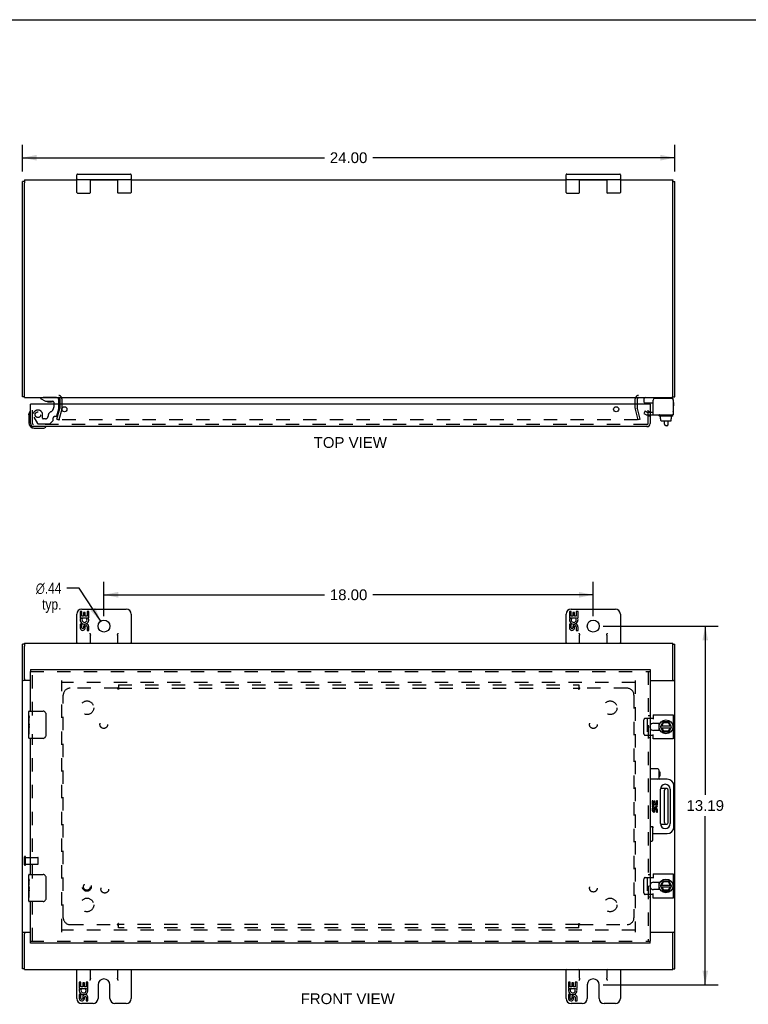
# Model space of a CAD drawing. Header units: inches. Extents: x 0 to 89.5, y 0 to 57.9.
# Tile 3 of 5: x 18.3 to 45.1, y 21.7 to 57.9. Entities that reach past the tile are written whole.
import ezdxf

# ---------------------------------------------------------------- set-up
doc = ezdxf.new("R2010")
doc.units = ezdxf.units.IN
doc.header["$LTSCALE"] = 4.921053
doc.header["$MEASUREMENT"] = 0
doc.linetypes.add('HIDDEN', pattern=[0.2, 0.1, -0.1])
doc.layers.get('0').update_dxf_attribs({"linetype": 'CONTINUOUS'})
for name, color, linetype in [('DEFAULT_2', 8, 'HIDDEN'), ('DIMENSIONS', 7, 'CONTINUOUS'), ('DOOR_ASSEMBLY', 7, 'CONTINUOUS'), ('SUBPANEL', 7, 'CONTINUOUS')]:
    doc.layers.add(name, color=color, linetype=linetype)
doc.styles.get("Standard").update_dxf_attribs({"font": 'arial.ttf'})
doc.styles.add('TEXTSTYLE_1', font='gdt', dxfattribs={"width": 0.8})
doc.dimstyles.new('DIMSTYLE_1', dxfattribs={"dimtxt": 0.394737, "dimasz": 0.526316, "dimexe": 0.09, "dimexo": 0.07, "dimgap": 0.0375, "dimtad": 0, "dimtih": 1, "dimtoh": 1, "dimzin": 4, "dimdsep": 46, "dimtxsty": 'Standard', "dimblk": '_FILLED', "dimblk1": '_FILLED', "dimblk2": '_FILLED', "dimcen": 0.09, "dimadec": 3, "dimazin": 1, "dimtfac": 1, "dimtdec": 3, "dimtofl": 0, "dimtmove": 0, "dimatfit": 3, "dimldrblk": '_FILLED', "dimfxl": 0, "dimtolj": 1, "dimtzin": 4, "dimarcsym": 0})
doc.dimstyles.new('DIMSTYLE_2', dxfattribs={"dimtxt": 0.394737, "dimasz": 0.526316, "dimexe": 0.09, "dimexo": 0.07, "dimgap": 0.09, "dimtad": 0, "dimtih": 1, "dimtoh": 1, "dimzin": 4, "dimdsep": 46, "dimtxsty": 'Standard', "dimblk": '_FILLED', "dimblk1": '_FILLED', "dimblk2": '_FILLED', "dimcen": 0.09, "dimadec": 3, "dimazin": 1, "dimtfac": 1, "dimtdec": 3, "dimtofl": 0, "dimtmove": 0, "dimatfit": 1, "dimldrblk": '_FILLED', "dimfxl": 0, "dimtolj": 1, "dimtzin": 4, "dimarcsym": 0})

# ---------------------------------------------------------------- blocks, each defined once
blk = doc.blocks.new('_FILLED')
at = {"color": 0, "linetype": 'ByBlock'}
blk.add_solid([(0, 0), (-1, 0.2), (-1, -0.2)], dxfattribs=at)
blk = doc.blocks.new('*D2')
at = {"layer": 'DIMENSIONS', "color": 2, "linetype": 'Continuous'}
for p, q in [((18.411, 52.309), (18.411, 53.295)), ((42.411, 52.309), (42.411, 53.295)), ((18.411, 52.821), (29.524, 52.821)), ((42.411, 52.821), (31.298, 52.821))]:
    blk.add_line(p, q, dxfattribs=at)
at = {"layer": 'DIMENSIONS', "color": 2, "linetype": 'Continuous', "xscale": 0.5263157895, "yscale": 0.5263157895, "zscale": 0.5263157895, "rotation": 180}
blk.add_blockref('_FILLED', (18.411, 52.821), dxfattribs=at)
at = {"layer": 'DIMENSIONS', "color": 2, "linetype": 'Continuous', "xscale": 0.5263157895, "yscale": 0.5263157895, "zscale": 0.5263157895}
blk.add_blockref('_FILLED', (42.411, 52.821), dxfattribs=at)
at = {"layer": 'DIMENSIONS', "color": 2, "linetype": 'Continuous', "insert": (30.411, 53.019), "char_height": 0.3947, "width": 1.37938, "attachment_point": 2, "line_spacing_factor": 0.9}
blk.add_mtext('24.00', dxfattribs=at)
blk = doc.blocks.new('*D6')
at = {"layer": 'DIMENSIONS', "color": 2, "linetype": 'Continuous'}
for p, q in [((20.503, 36.997), (20.043, 36.997)), ((21.291, 35.784), (20.503, 36.997))]:
    blk.add_line(p, q, dxfattribs=at)
at = {"layer": 'DIMENSIONS', "color": 2, "linetype": 'Continuous', "xscale": 0.5263157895, "yscale": 0.5263157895, "zscale": 0.5263157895, "rotation": 303.0265750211}
blk.add_blockref('_FILLED', (21.291, 35.784), dxfattribs=at)
at = {"layer": 'DIMENSIONS', "color": 2, "linetype": 'Continuous', "insert": (19.845, 37.194), "char_height": 0.39474, "width": 1.29231, "attachment_point": 3, "line_spacing_factor": 0.9, "style": 'TEXTSTYLE_1'}
blk.add_mtext('{\\fgdt;n}\\fArial;.44\\Ptyp.', dxfattribs=at)
blk = doc.blocks.new('*D7')
at = {"layer": 'DIMENSIONS', "color": 2, "linetype": 'Continuous'}
for p, q in [((21.411, 35.969), (21.411, 37.228)), ((39.411, 35.969), (39.411, 37.228)), ((21.411, 36.754), (29.524, 36.754)), ((39.411, 36.754), (31.298, 36.754))]:
    blk.add_line(p, q, dxfattribs=at)
at = {"layer": 'DIMENSIONS', "color": 2, "linetype": 'Continuous', "xscale": 0.5263157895, "yscale": 0.5263157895, "zscale": 0.5263157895, "rotation": 180}
blk.add_blockref('_FILLED', (21.411, 36.754), dxfattribs=at)
at = {"layer": 'DIMENSIONS', "color": 2, "linetype": 'Continuous', "xscale": 0.5263157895, "yscale": 0.5263157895, "zscale": 0.5263157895}
blk.add_blockref('_FILLED', (39.411, 36.754), dxfattribs=at)
at = {"layer": 'DIMENSIONS', "color": 2, "linetype": 'Continuous', "insert": (30.411, 36.952), "char_height": 0.3947, "width": 1.37938, "attachment_point": 2, "line_spacing_factor": 0.9}
blk.add_mtext('18.00', dxfattribs=at)
blk = doc.blocks.new('*D8')
at = {"layer": 'DIMENSIONS', "color": 2, "linetype": 'Continuous'}
for p, q in [((39.779, 35.601), (44.008, 35.601)), ((43.534, 35.601), (43.534, 29.402)), ((43.534, 22.414), (43.534, 28.612)), ((39.779, 22.414), (44.008, 22.414))]:
    blk.add_line(p, q, dxfattribs=at)
at = {"layer": 'DIMENSIONS', "color": 2, "linetype": 'Continuous', "xscale": 0.5263157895, "yscale": 0.5263157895, "zscale": 0.5263157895}
for p, rotation in [((43.534, 35.601), 90), ((43.534, 22.414), 270)]:
    blk.add_blockref('_FILLED', p, dxfattribs=dict(at, rotation=rotation))
at = {"layer": 'DIMENSIONS', "color": 2, "linetype": 'Continuous', "insert": (43.534, 29.204), "char_height": 0.3947, "width": 1.37938, "attachment_point": 2, "line_spacing_factor": 0.9}
blk.add_mtext('13.19', dxfattribs=at)

msp = doc.modelspace()

# ---------------------------------------------------------------- linework, layer by layer
at = {"color": 7, "linetype": 'Continuous'}
for p, q in [((0, 57.895), (89.474, 57.895)), ((20.411, 51.544), (20.411, 52.194)), ((20.436, 52.219), (22.386, 52.219)), ((22.411, 52.194), (22.411, 51.544)), ((38.411, 51.544), (38.411, 52.194)), ((38.436, 52.219), (40.386, 52.219)), ((40.411, 52.194), (40.411, 51.544)), ((18.486, 51.951), (18.411, 51.951)), ((18.486, 52.001), (18.486, 51.897)), ((20.436, 52.019), (22.386, 52.019)), ((20.911, 51.544), (20.911, 52.019)), ((21.116, 52.019), (21.116, 52.004)), ((21.706, 52.019), (21.706, 52.004)), ((21.911, 52.019), (21.911, 51.544)), ((38.436, 52.019), (40.386, 52.019)), ((38.911, 51.544), (38.911, 52.019)), ((39.116, 52.019), (39.116, 52.004)), ((39.706, 52.019), (39.706, 52.004)), ((39.911, 52.019), (39.911, 51.544)), ((42.336, 51.894), (42.336, 52.001)), ((42.336, 51.951), (42.411, 51.951)), ((20.436, 51.519), (20.886, 51.519)), ((22.386, 51.519), (21.936, 51.519)), ((38.436, 51.519), (38.886, 51.519)), ((40.386, 51.519), (39.936, 51.519)), ((18.486, 44.027), (18.411, 44.027)), ((18.486, 44.004), (18.486, 44.116)), ((41.292, 43.826), (41.292, 43.964)), ((41.302, 43.816), (41.617, 43.816)), ((42.336, 44.004), (42.336, 44.116)), ((42.336, 44.027), (42.411, 44.027)), ((42.354, 43.924), (42.354, 43.91)), ((41.835, 43.336), (41.835, 43.356)), ((42.332, 43.326), (41.845, 43.326)), ((41.887, 43.219), (41.887, 43.326)), ((41.887, 43.219), (41.904, 43.219)), ((41.903, 43.161), (41.903, 43.219)), ((41.904, 43.161), (41.904, 43.219)), ((41.914, 43.151), (42.269, 43.151)), ((42.034, 43.027), (42.034, 43.151)), ((42.174, 43.027), (42.174, 43.151)), ((42.297, 43.219), (42.279, 43.219)), ((42.279, 43.161), (42.279, 43.219)), ((42.28, 43.161), (42.28, 43.219)), ((42.297, 43.219), (42.297, 43.326)), ((42.342, 43.336), (42.342, 43.356)), ((42.114, 42.967), (42.094, 42.967)), ((20.596, 36.226), (22.226, 36.226)), ((38.596, 36.226), (40.226, 36.226)), ((20.411, 34.976), (20.411, 36.041)), ((20.537, 36.138), (20.537, 35.907)), ((20.6, 36.138), (20.537, 36.138)), ((20.537, 35.907), (20.799, 35.907)), ((20.608, 35.871), (20.55, 35.896)), ((20.6, 35.97), (20.6, 36.138)), ((20.663, 35.97), (20.6, 35.97)), ((20.663, 36.106), (20.663, 35.97)), ((20.724, 36.106), (20.663, 36.106)), ((20.724, 35.97), (20.724, 36.106)), ((20.789, 35.97), (20.724, 35.97)), ((20.799, 35.907), (20.772, 35.888)), ((20.789, 36.138), (20.789, 35.97)), ((20.852, 36.138), (20.789, 36.138)), ((20.833, 35.907), (20.852, 35.907)), ((20.852, 35.907), (20.852, 36.138)), ((22.411, 36.041), (22.411, 34.976)), ((38.411, 34.976), (38.411, 36.041)), ((38.6, 36.138), (38.537, 36.138)), ((38.537, 36.138), (38.537, 35.907)), ((38.537, 35.907), (38.799, 35.907)), ((38.608, 35.871), (38.55, 35.896)), ((38.6, 35.97), (38.6, 36.138)), ((38.663, 35.97), (38.6, 35.97)), ((38.724, 36.106), (38.663, 36.106)), ((38.663, 36.106), (38.663, 35.97)), ((38.724, 35.97), (38.724, 36.106)), ((38.789, 35.97), (38.724, 35.97)), ((38.799, 35.907), (38.772, 35.888)), ((38.852, 36.138), (38.789, 36.138)), ((38.789, 36.138), (38.789, 35.97)), ((38.833, 35.907), (38.852, 35.907)), ((38.852, 35.907), (38.852, 36.138)), ((40.411, 36.041), (40.411, 34.976)), ((20.537, 35.677), (20.537, 35.54)), ((20.6, 35.677), (20.537, 35.677)), ((20.6, 35.54), (20.6, 35.677)), ((20.663, 35.582), (20.663, 35.54)), ((20.724, 35.52), (20.724, 35.589)), ((20.789, 35.582), (20.789, 35.446)), ((20.852, 35.446), (20.852, 35.582)), ((38.6, 35.677), (38.537, 35.677)), ((38.537, 35.677), (38.537, 35.54)), ((38.6, 35.54), (38.6, 35.677)), ((38.663, 35.582), (38.663, 35.54)), ((38.724, 35.52), (38.724, 35.589)), ((38.789, 35.582), (38.789, 35.446)), ((38.852, 35.446), (38.852, 35.582)), ((20.789, 35.446), (20.852, 35.446)), ((20.911, 34.976), (20.911, 35.269)), ((21.911, 35.269), (21.911, 34.976)), ((38.789, 35.446), (38.852, 35.446)), ((38.911, 34.976), (38.911, 35.269)), ((39.911, 35.269), (39.911, 34.976)), ((18.486, 34.943), (18.411, 34.943)), ((18.486, 34.975), (18.486, 34.867)), ((42.336, 34.863), (42.336, 34.975)), ((42.336, 34.943), (42.411, 34.943)), ((18.411, 33.601), (18.442, 33.601)), ((18.486, 33.659), (18.486, 33.601)), ((42.336, 33.601), (42.336, 33.659)), ((42.411, 33.601), (42.38, 33.601)), ((41.823, 32.034), (41.823, 31.917)), ((41.823, 31.885), (41.823, 31.768)), ((41.839, 31.857), (41.827, 31.854)), ((41.888, 31.905), (41.976, 32.075)), ((41.888, 31.896), (41.976, 31.716)), ((41.903, 31.867), (42.28, 31.867)), ((41.904, 31.935), (42.279, 31.935)), ((41.939, 31.935), (41.999, 32.052)), ((42.005, 31.745), (41.946, 31.867)), ((42.193, 32.081), (41.985, 32.081)), ((41.993, 32.061), (41.999, 32.052)), ((41.999, 32.052), (42.171, 32.059)), ((42.239, 31.867), (42.169, 31.745)), ((42.177, 32.07), (42.171, 32.059)), ((42.171, 32.059), (42.24, 31.935)), ((42.295, 31.905), (42.202, 32.075)), ((42.202, 31.716), (42.296, 31.896)), ((41.985, 31.711), (42.193, 31.711)), ((41.999, 31.735), (42.005, 31.745)), ((42.169, 31.745), (42.005, 31.745)), ((42.174, 31.735), (42.169, 31.745)), ((42.114, 29.632), (41.883, 29.632)), ((42.034, 28.38), (42.034, 29.572)), ((42.174, 28.38), (42.174, 29.572)), ((41.883, 28.32), (42.114, 28.32)), ((41.823, 26.184), (41.823, 26.067)), ((41.888, 26.055), (41.976, 26.225)), ((41.904, 26.085), (42.279, 26.085)), ((41.939, 26.085), (41.999, 26.202)), ((42.193, 26.231), (41.985, 26.231)), ((41.993, 26.211), (41.999, 26.202)), ((41.999, 26.202), (42.171, 26.209)), ((42.177, 26.22), (42.171, 26.209)), ((42.171, 26.209), (42.24, 26.085)), ((42.295, 26.055), (42.202, 26.225)), ((41.823, 26.035), (41.823, 25.918)), ((41.839, 26.007), (41.827, 26.004)), ((41.888, 26.046), (41.976, 25.866)), ((41.903, 26.017), (42.28, 26.017)), ((42.005, 25.895), (41.946, 26.017)), ((41.985, 25.861), (42.193, 25.861)), ((41.999, 25.885), (42.005, 25.895)), ((42.169, 25.895), (42.005, 25.895)), ((42.239, 26.017), (42.169, 25.895)), ((42.174, 25.885), (42.169, 25.895)), ((42.202, 25.866), (42.296, 26.046)), ((18.411, 24.351), (18.442, 24.351)), ((18.486, 24.351), (18.486, 24.292)), ((42.336, 24.292), (42.336, 24.351)), ((42.411, 24.351), (42.38, 24.351)), ((18.486, 23.009), (18.411, 23.009)), ((18.486, 22.976), (18.486, 23.088)), ((20.411, 21.911), (20.411, 22.976)), ((20.911, 22.663), (20.911, 22.976)), ((21.911, 22.976), (21.911, 22.663)), ((22.411, 22.976), (22.411, 21.911)), ((38.411, 21.911), (38.411, 22.976)), ((38.911, 22.663), (38.911, 22.976)), ((39.911, 22.976), (39.911, 22.663)), ((40.411, 22.976), (40.411, 21.911)), ((42.336, 22.976), (42.336, 23.084)), ((42.336, 23.009), (42.411, 23.009)), ((20.502, 22.516), (20.502, 22.285)), ((20.565, 22.516), (20.502, 22.516)), ((20.565, 22.348), (20.565, 22.516)), ((20.628, 22.484), (20.628, 22.348)), ((20.688, 22.484), (20.628, 22.484)), ((20.688, 22.348), (20.688, 22.484)), ((20.753, 22.516), (20.753, 22.348)), ((20.816, 22.516), (20.753, 22.516)), ((20.816, 22.285), (20.816, 22.516)), ((38.565, 22.516), (38.502, 22.516)), ((38.502, 22.516), (38.502, 22.285)), ((38.565, 22.348), (38.565, 22.516)), ((38.688, 22.484), (38.628, 22.484)), ((38.628, 22.484), (38.628, 22.348)), ((38.688, 22.348), (38.688, 22.484)), ((38.816, 22.516), (38.753, 22.516)), ((38.753, 22.516), (38.753, 22.348)), ((38.816, 22.285), (38.816, 22.516)), ((20.502, 22.285), (20.764, 22.285)), ((20.573, 22.249), (20.515, 22.274)), ((20.628, 22.348), (20.565, 22.348)), ((20.753, 22.348), (20.688, 22.348)), ((20.764, 22.285), (20.736, 22.266)), ((20.798, 22.285), (20.816, 22.285)), ((21.192, 22.414), (21.192, 21.911)), ((21.63, 21.911), (21.63, 22.414)), ((38.502, 22.285), (38.764, 22.285)), ((38.573, 22.249), (38.515, 22.274)), ((38.628, 22.348), (38.565, 22.348)), ((38.753, 22.348), (38.688, 22.348)), ((38.764, 22.285), (38.736, 22.266)), ((38.798, 22.285), (38.816, 22.285)), ((39.192, 22.414), (39.192, 21.911)), ((39.63, 21.911), (39.63, 22.414)), ((20.502, 22.055), (20.502, 21.918)), ((20.565, 22.055), (20.502, 22.055)), ((20.565, 21.918), (20.565, 22.055)), ((21.007, 21.726), (20.596, 21.726)), ((20.628, 21.96), (20.628, 21.918)), ((20.688, 21.898), (20.688, 21.967)), ((20.753, 21.96), (20.753, 21.824)), ((20.753, 21.824), (20.816, 21.824)), ((20.816, 21.824), (20.816, 21.96)), ((22.226, 21.726), (21.815, 21.726)), ((38.565, 22.055), (38.502, 22.055)), ((38.502, 22.055), (38.502, 21.918)), ((38.565, 21.918), (38.565, 22.055)), ((39.007, 21.726), (38.596, 21.726)), ((38.628, 21.96), (38.628, 21.918)), ((38.688, 21.898), (38.688, 21.967)), ((38.753, 21.96), (38.753, 21.824)), ((38.753, 21.824), (38.816, 21.824)), ((38.816, 21.824), (38.816, 21.96)), ((40.226, 21.726), (39.815, 21.726))]:
    msp.add_line(p, q, dxfattribs=at)
at = {"color": 3, "linetype": 'Continuous'}
for p, q in [((18.411, 44.027), (18.411, 51.951)), ((18.486, 52.004), (18.486, 52.001)), ((18.486, 52.004), (20.411, 52.004)), ((18.486, 44.116), (18.486, 51.894)), ((20.911, 52.004), (21.911, 52.004)), ((22.411, 52.004), (38.411, 52.004)), ((38.911, 52.004), (39.911, 52.004)), ((40.411, 52.004), (42.336, 52.004)), ((42.336, 52.004), (42.336, 52.001)), ((42.336, 44.116), (42.336, 51.894)), ((42.411, 44.027), (42.411, 51.951)), ((18.486, 44.004), (42.336, 44.004)), ((19.786, 43.962), (19.786, 43.761)), ((41.036, 43.761), (41.036, 43.962)), ((41.617, 43.366), (41.617, 43.91)), ((42.294, 43.97), (41.677, 43.97)), ((42.354, 43.91), (42.354, 43.366)), ((41.617, 43.366), (42.354, 43.366)), ((18.411, 23.009), (18.411, 34.943)), ((18.486, 34.976), (42.336, 34.976)), ((18.486, 33.659), (18.486, 34.863)), ((42.336, 33.659), (42.336, 34.863)), ((42.411, 23.009), (42.411, 34.943)), ((18.705, 33.601), (18.442, 33.601)), ((41.505, 33.601), (42.38, 33.601)), ((41.505, 32.214), (41.617, 32.214)), ((41.617, 32.347), (42.354, 32.347)), ((41.617, 32.347), (41.617, 32.183)), ((42.354, 32.347), (42.354, 31.454)), ((41.63, 32.034), (41.873, 32.034)), ((41.617, 31.587), (41.505, 31.587)), ((41.617, 31.454), (41.617, 31.618)), ((41.873, 31.768), (41.63, 31.768)), ((42.354, 31.454), (41.617, 31.454)), ((41.617, 26.497), (42.354, 26.497)), ((41.617, 26.497), (41.617, 26.333)), ((42.354, 26.497), (42.354, 25.604)), ((41.505, 26.364), (41.617, 26.364)), ((41.63, 26.184), (41.873, 26.184)), ((41.617, 25.737), (41.505, 25.737)), ((41.617, 25.604), (41.617, 25.768)), ((41.873, 25.918), (41.63, 25.918)), ((42.354, 25.604), (41.617, 25.604)), ((18.442, 24.351), (18.705, 24.351)), ((18.486, 23.088), (18.486, 24.292)), ((41.505, 24.351), (42.38, 24.351)), ((42.336, 23.088), (42.336, 24.292)), ((18.486, 22.976), (42.336, 22.976))]:
    msp.add_line(p, q, dxfattribs=at)
at = {"color": 7, "linetype": 'Continuous'}
for points in [[(20.886, 35.341), (20.888, 35.336), (20.89, 35.332), (20.892, 35.328), (20.894, 35.324), (20.896, 35.32), (20.898, 35.316), (20.9, 35.312), (20.902, 35.307), (20.904, 35.303), (20.905, 35.299), (20.907, 35.294), (20.908, 35.29), (20.909, 35.285), (20.91, 35.28), (20.91, 35.275), (20.911, 35.269)], [(21.911, 35.269), (21.911, 35.275), (21.912, 35.282), (21.913, 35.289), (21.915, 35.296), (21.918, 35.303), (21.921, 35.31), (21.924, 35.317), (21.928, 35.325), (21.932, 35.333), (21.936, 35.341)], [(38.886, 35.341), (38.888, 35.336), (38.89, 35.332), (38.892, 35.328), (38.894, 35.324), (38.896, 35.32), (38.898, 35.316), (38.9, 35.312), (38.902, 35.307), (38.904, 35.303), (38.905, 35.299), (38.907, 35.294), (38.908, 35.29), (38.909, 35.285), (38.91, 35.28), (38.91, 35.275), (38.911, 35.269)], [(39.911, 35.269), (39.911, 35.275), (39.912, 35.282), (39.913, 35.289), (39.915, 35.296), (39.918, 35.303), (39.921, 35.31), (39.924, 35.317), (39.928, 35.325), (39.932, 35.333), (39.936, 35.341)], [(41.835, 31.856), (41.837, 31.846), (41.841, 31.828), (41.847, 31.81)], [(41.847, 31.81), (41.853, 31.793), (41.861, 31.776), (41.866, 31.768)], [(41.835, 26.006), (41.837, 25.996), (41.841, 25.978), (41.847, 25.96)], [(41.847, 25.96), (41.853, 25.943), (41.861, 25.926), (41.866, 25.918)], [(20.911, 22.663), (20.91, 22.655), (20.91, 22.647), (20.908, 22.639), (20.906, 22.631), (20.904, 22.622), (20.901, 22.613), (20.897, 22.604), (20.894, 22.595), (20.89, 22.585), (20.886, 22.576)], [(21.936, 22.576), (21.932, 22.585), (21.928, 22.595), (21.924, 22.604), (21.921, 22.613), (21.918, 22.622), (21.915, 22.631), (21.913, 22.639), (21.912, 22.647), (21.911, 22.655), (21.911, 22.663)], [(38.911, 22.663), (38.91, 22.655), (38.91, 22.647), (38.908, 22.639), (38.906, 22.631), (38.904, 22.622), (38.901, 22.613), (38.897, 22.604), (38.894, 22.595), (38.89, 22.585), (38.886, 22.576)], [(39.936, 22.576), (39.932, 22.585), (39.928, 22.595), (39.924, 22.604), (39.921, 22.613), (39.918, 22.622), (39.915, 22.631), (39.913, 22.639), (39.912, 22.647), (39.911, 22.655), (39.911, 22.663)]]:
    msp.add_lwpolyline(points, dxfattribs=at)
for centre, radius in [((21.411, 35.601), 0.219), ((39.411, 35.601), 0.219), ((42.089, 31.901), 0.254), ((42.089, 26.051), 0.254)]:
    msp.add_circle(centre, radius, dxfattribs=at)
for centre, radius, start, end in [((20.436, 52.194), 0.025, 90, 180), ((22.386, 52.194), 0.025, 0, 90), ((38.436, 52.194), 0.025, 90, 180), ((40.386, 52.194), 0.025, 0, 90), ((20.436, 52.044), 0.025, 180, 270), ((22.386, 52.044), 0.025, 270, 360), ((38.436, 52.044), 0.025, 180, 270), ((40.386, 52.044), 0.025, 270, 360), ((20.436, 51.544), 0.025, 180, 270), ((20.886, 51.544), 0.025, 270, 360), ((21.936, 51.544), 0.025, 180, 270), ((22.386, 51.544), 0.025, 270, 360), ((38.436, 51.544), 0.025, 180, 270), ((38.886, 51.544), 0.025, 270, 360), ((39.936, 51.544), 0.025, 180, 270), ((40.386, 51.544), 0.025, 270, 360), ((41.332, 43.964), 0.04, 90, 180), ((41.302, 43.826), 0.01, 180, 270), ((42.274, 43.924), 0.08, 0, 90), ((42.339, 43.484), 0.0162, 343.791, 16.209), ((41.845, 43.356), 0.01, 90, 180), ((41.845, 43.336), 0.01, 180, 270), ((42.332, 43.356), 0.01, 0, 90), ((42.332, 43.336), 0.01, 270, 360), ((42.094, 43.027), 0.06, 180, 270), ((42.114, 43.027), 0.06, 270, 360), ((20.596, 36.041), 0.185, 90, 180), ((22.226, 36.041), 0.185, 0, 90), ((38.596, 36.041), 0.185, 90, 180), ((40.226, 36.041), 0.185, 0, 90), ((20.694, 35.834), 0.157, 156.5966, 341.8791), ((20.694, 35.834), 0.0943, 156.5966, 35.1122), ((20.694, 35.834), 0.157, 25.737, 27.8532), ((20.698, 35.834), 0.154, 341.4199, 26.1963), ((38.694, 35.834), 0.157, 156.5966, 341.8791), ((38.694, 35.834), 0.0943, 156.5966, 35.1122), ((38.694, 35.834), 0.157, 25.737, 27.8532), ((38.698, 35.834), 0.154, 341.4199, 26.1963), ((20.631, 35.54), 0.0943, 179.9911, 347.4338), ((20.632, 35.54), 0.0314, 180, 0.0485), ((20.757, 35.582), 0.0943, 0, 180), ((20.758, 35.577), 0.0362, 83.4285, 161.7628), ((20.757, 35.582), 0.0314, 0, 81.2295), ((38.631, 35.54), 0.0943, 179.9911, 347.4338), ((38.632, 35.54), 0.0314, 180, 0.0485), ((38.757, 35.582), 0.0943, 0, 180), ((38.758, 35.577), 0.0362, 83.4285, 161.7628), ((38.757, 35.582), 0.0314, 0, 81.2295), ((20.436, 35.001), 0.025, 180, 270), ((20.886, 35.001), 0.025, 270, 360), ((21.936, 35.001), 0.025, 180, 270), ((22.386, 35.001), 0.025, 270, 360), ((38.436, 35.001), 0.025, 180, 270), ((38.886, 35.001), 0.025, 270, 360), ((39.936, 35.001), 0.025, 180, 270), ((40.386, 35.001), 0.025, 270, 360), ((42.089, 31.901), 0.266, 150.0137, 190), ((42.089, 31.901), 0.281, 151.7622, 160.7964), ((41.897, 31.9), 0.01, 152.7647, 205.9948), ((41.985, 32.071), 0.01, 90, 152.7647), ((42.193, 32.071), 0.01, 28.8968, 90), ((42.287, 31.9), 0.01, 332.3947, 28.8968), ((42.089, 31.901), 0.266, 356.1514, 3.5482), ((42.089, 31.901), 0.281, 199.2036, 208.2378), ((41.985, 31.721), 0.01, 205.9948, 270), ((42.193, 31.721), 0.01, 270, 332.3947), ((42.094, 29.572), 0.06, 90, 180), ((42.114, 29.572), 0.06, 0, 90), ((42.094, 28.38), 0.06, 180, 270), ((42.114, 28.38), 0.06, 270, 360), ((42.089, 26.051), 0.266, 150.0137, 190), ((42.089, 26.051), 0.281, 151.7622, 160.7964), ((41.985, 26.221), 0.01, 90, 152.7647), ((42.193, 26.221), 0.01, 28.8968, 90), ((42.089, 26.051), 0.266, 356.1514, 3.5482), ((42.089, 26.051), 0.281, 199.2036, 208.2378), ((41.897, 26.05), 0.01, 152.7647, 205.9948), ((41.985, 25.871), 0.01, 205.9948, 270), ((42.193, 25.871), 0.01, 270, 332.3947), ((42.287, 26.05), 0.01, 332.3947, 28.8968), ((20.436, 22.951), 0.025, 90, 180), ((20.886, 22.951), 0.025, 0, 90), ((21.936, 22.951), 0.025, 90, 180), ((22.386, 22.951), 0.025, 0, 90), ((38.436, 22.951), 0.025, 90, 180), ((38.886, 22.951), 0.025, 0, 90), ((39.936, 22.951), 0.025, 90, 180), ((40.386, 22.951), 0.025, 0, 90), ((21.411, 22.414), 0.219, 0, 180), ((39.411, 22.414), 0.219, 0, 180), ((20.659, 22.212), 0.157, 156.5966, 341.8791), ((20.659, 22.212), 0.0943, 156.5966, 35.1122), ((20.659, 22.212), 0.157, 25.737, 27.8532), ((20.662, 22.212), 0.154, 341.4199, 26.1963), ((38.659, 22.212), 0.157, 156.5966, 341.8791), ((38.659, 22.212), 0.0943, 156.5966, 35.1122), ((38.659, 22.212), 0.157, 25.737, 27.8532), ((38.662, 22.212), 0.154, 341.4199, 26.1963), ((20.596, 21.911), 0.185, 180, 270), ((20.596, 21.918), 0.0943, 179.9911, 347.4338), ((20.596, 21.918), 0.0314, 180, 0.0485), ((20.722, 21.96), 0.0943, 0, 180), ((20.723, 21.955), 0.0362, 83.4285, 161.7628), ((20.722, 21.96), 0.0314, 0, 81.2295), ((21.007, 21.911), 0.185, 270, 360), ((21.815, 21.911), 0.185, 180, 270), ((22.226, 21.911), 0.185, 270, 360), ((38.596, 21.911), 0.185, 180, 270), ((38.596, 21.918), 0.0943, 179.9911, 347.4338), ((38.596, 21.918), 0.0314, 180, 0.0485), ((38.722, 21.96), 0.0943, 0, 180), ((38.723, 21.955), 0.0362, 83.4285, 161.7628), ((38.722, 21.96), 0.0314, 0, 81.2295), ((39.007, 21.911), 0.185, 270, 360), ((39.815, 21.911), 0.185, 180, 270), ((40.226, 21.911), 0.185, 270, 360)]:
    msp.add_arc(centre, radius, start, end, dxfattribs=at)
at = {"color": 3, "linetype": 'Continuous'}
for centre, radius, start, end in [((19.744, 43.962), 0.042, 0, 90), ((41.078, 43.962), 0.042, 90, 180), ((41.677, 43.91), 0.06, 90, 180), ((42.294, 43.91), 0.06, 0, 90), ((41.63, 31.901), 0.133, 90, 159.8895), ((41.63, 31.901), 0.133, 200.1105, 270), ((41.63, 26.051), 0.133, 90, 159.8895), ((41.63, 26.051), 0.133, 200.1105, 270)]:
    msp.add_arc(centre, radius, start, end, dxfattribs=at)
at = {"color": 7, "linetype": 'Continuous'}
for centre, major_axis, ratio, start_param, end_param in [((41.914, 43.161), (-0.0111, 0), 0.898834, 6.283185, 7.853982), ((41.915, 43.161), (0.0112, 0), 0.889134, -3.141593, -1.570796), ((42.268, 43.161), (0.0114, 0), 0.875492, -1.570796, 0), ((42.269, 43.161), (-0.0113, 0), 0.88616, 7.853982, 9.424778)]:
    msp.add_ellipse(centre, major_axis=major_axis, ratio=ratio, start_param=start_param, end_param=end_param, dxfattribs=at)
at = {"layer": 'DEFAULT_2', "color": 8, "linetype": 'HIDDEN'}
for p, q in [((19.861, 43.962), (19.861, 43.603)), ((40.961, 43.603), (40.961, 43.962)), ((19.681, 43.21), (19.785, 43.597)), ((19.857, 43.577), (19.754, 43.191)), ((19.786, 43.761), (19.786, 43.603)), ((41.068, 43.191), (40.964, 43.577)), ((41.036, 43.603), (41.036, 43.761)), ((41.14, 43.21), (41.037, 43.597)), ((41.328, 43.511), (41.276, 43.421)), ((41.328, 43.511), (41.4, 43.47)), ((41.4, 43.47), (41.617, 43.47)), ((19.681, 43.21), (19.754, 43.191)), ((19.763, 43.21), (19.763, 43.21)), ((41.038, 43.191), (19.783, 43.191)), ((41.14, 43.21), (41.068, 43.191)), ((41.276, 43.421), (41.348, 43.38)), ((41.4, 43.366), (41.617, 43.366)), ((19.861, 24.351), (19.861, 33.601)), ((40.961, 33.526), (19.861, 33.526)), ((40.961, 33.601), (40.961, 24.351)), ((41.328, 32.214), (41.505, 32.214)), ((41.4, 32.214), (41.4, 31.587)), ((41.276, 31.647), (41.276, 32.154)), ((41.505, 31.587), (41.328, 31.587)), ((18.486, 26.833), (18.486, 27.117)), ((18.529, 26.833), (18.529, 27.117)), ((18.529, 27.099), (18.976, 27.099)), ((18.529, 26.851), (18.976, 26.851)), ((18.986, 26.861), (18.986, 27.089)), ((41.276, 25.797), (41.276, 26.304)), ((41.328, 26.364), (41.505, 26.364)), ((41.4, 26.364), (41.4, 25.737)), ((41.505, 25.737), (41.328, 25.737)), ((40.961, 24.426), (19.861, 24.426))]:
    msp.add_line(p, q, dxfattribs=at)
for points in [[(19.764, 43.215), (19.764, 43.213), (19.764, 43.212), (19.763, 43.21)], [(19.763, 43.21), (19.764, 43.208), (19.764, 43.206), (19.764, 43.205), (19.765, 43.203), (19.766, 43.201), (19.767, 43.2), (19.768, 43.198), (19.769, 43.197), (19.77, 43.196), (19.772, 43.195), (19.773, 43.194), (19.775, 43.193), (19.776, 43.192)], [(19.783, 43.191), (19.782, 43.191), (19.78, 43.191), (19.778, 43.192), (19.776, 43.192)], [(41.058, 43.21), (41.058, 43.21), (41.058, 43.208), (41.058, 43.206), (41.057, 43.205), (41.057, 43.203), (41.056, 43.201), (41.055, 43.2), (41.054, 43.198), (41.053, 43.197), (41.051, 43.196), (41.05, 43.195), (41.048, 43.194), (41.047, 43.193), (41.045, 43.192), (41.043, 43.192), (41.042, 43.191), (41.04, 43.191), (41.038, 43.191)], [(41.057, 43.215), (41.058, 43.213), (41.058, 43.212), (41.058, 43.21)], [(41.328, 32.214), (41.322, 32.214), (41.317, 32.213), (41.311, 32.211), (41.306, 32.208), (41.301, 32.205), (41.296, 32.201), (41.292, 32.197), (41.288, 32.192), (41.284, 32.186), (41.282, 32.18), (41.279, 32.174), (41.278, 32.168), (41.277, 32.161), (41.276, 32.154)], [(41.276, 31.647), (41.277, 31.64), (41.278, 31.633), (41.279, 31.627), (41.282, 31.621), (41.284, 31.615), (41.288, 31.609), (41.292, 31.604), (41.296, 31.6), (41.301, 31.596), (41.306, 31.593), (41.311, 31.59), (41.317, 31.588), (41.322, 31.587), (41.328, 31.587)], [(41.328, 26.364), (41.322, 26.364), (41.317, 26.363), (41.311, 26.361), (41.306, 26.358), (41.301, 26.355), (41.296, 26.351), (41.292, 26.347), (41.288, 26.342), (41.284, 26.336), (41.282, 26.33), (41.279, 26.324), (41.278, 26.318), (41.277, 26.311), (41.276, 26.304)], [(41.276, 25.797), (41.277, 25.79), (41.278, 25.783), (41.279, 25.777), (41.282, 25.771), (41.284, 25.765), (41.288, 25.759), (41.292, 25.754), (41.296, 25.75), (41.301, 25.746), (41.306, 25.743), (41.311, 25.74), (41.317, 25.738), (41.322, 25.737), (41.328, 25.737)]]:
    msp.add_lwpolyline(points, dxfattribs=at)
for centre, radius, start, end in [((19.744, 43.962), 0.117, 0, 90), ((41.078, 43.962), 0.117, 90, 180), ((19.761, 43.603), 0.025, 345, 360), ((19.761, 43.603), 0.1, 345, 360), ((41.061, 43.603), 0.1, 180, 195), ((41.061, 43.603), 0.025, 180, 195), ((41.4, 43.47), 0.104, 240, 270), ((41.63, 31.901), 0.133, 159.8895, 200.1105), ((18.507, 27.117), 0.0215, 360, 180), ((18.507, 26.833), 0.0215, 180, 0), ((18.976, 27.089), 0.01, 360, 90), ((18.976, 26.861), 0.01, 270, 0), ((41.63, 26.051), 0.133, 159.8895, 200.1105)]:
    msp.add_arc(centre, radius, start, end, dxfattribs=at)
at = {"layer": 'DOOR_ASSEMBLY', "color": 7, "linetype": 'Continuous'}
for p, q in [((19.079, 44.004), (19.079, 43.965)), ((19.079, 43.965), (19.255, 43.866)), ((19.255, 43.866), (19.532, 43.866)), ((19.343, 43.849), (19.484, 43.849)), ((19.343, 43.849), (19.343, 43.849)), ((19.485, 43.849), (19.484, 43.849)), ((19.563, 43.835), (19.563, 43.761)), ((19.748, 43.761), (19.748, 43.925)), ((41.349, 43.761), (41.349, 43.803)), ((41.445, 43.771), (41.445, 43.816)), ((42.38, 43.723), (42.38, 43.803)), ((41.424, 43.771), (41.423, 43.761)), ((41.424, 43.771), (41.505, 43.771)), ((41.505, 43.761), (41.505, 43.771)), ((18.645, 43.365), (18.648, 43.403)), ((18.645, 43.365), (18.645, 43.076)), ((18.845, 42.876), (19.135, 42.876)), ((18.705, 34.007), (18.705, 33.932)), ((41.505, 34.007), (41.505, 33.932)), ((18.645, 32.317), (18.645, 32.461)), ((18.645, 32.061), (18.645, 32.314)), ((18.654, 32.259), (18.645, 32.259)), ((18.655, 32.091), (18.655, 32.248)), ((18.66, 32.476), (19.17, 32.476)), ((19.27, 32.376), (19.27, 31.576)), ((18.645, 32.091), (18.655, 32.091)), ((18.645, 31.491), (18.645, 32.058)), ((18.648, 32.028), (18.645, 32.028)), ((18.645, 31.896), (18.655, 31.896)), ((18.645, 31.86), (18.655, 31.86)), ((18.655, 31.907), (18.655, 31.96)), ((18.655, 31.63), (18.655, 31.86)), ((18.645, 31.797), (18.655, 31.797)), ((18.645, 31.63), (18.655, 31.63)), ((19.17, 31.476), (18.66, 31.476)), ((41.79, 30.351), (41.505, 30.351)), ((41.82, 30.321), (41.82, 30.006)), ((41.82, 30.248), (41.839, 30.248)), ((41.82, 30.078), (41.839, 30.078)), ((41.839, 30.248), (41.868, 30.243)), ((41.839, 30.248), (41.839, 30.078)), ((41.839, 30.078), (41.868, 30.083)), ((41.868, 30.243), (41.868, 30.083)), ((41.79, 29.976), (41.505, 29.976)), ((42.13, 29.976), (41.85, 29.976)), ((42.38, 28.226), (42.38, 29.726)), ((41.881, 28.343), (41.881, 29.608)), ((42.24, 29.608), (42.24, 28.343)), ((41.622, 29.182), (41.584, 29.182)), ((41.584, 29.182), (41.584, 29.044)), ((41.584, 29.044), (41.74, 29.044)), ((41.626, 29.023), (41.592, 29.038)), ((41.622, 29.082), (41.622, 29.182)), ((41.659, 29.082), (41.622, 29.082)), ((41.696, 29.163), (41.659, 29.163)), ((41.659, 29.163), (41.659, 29.082)), ((41.696, 29.082), (41.696, 29.163)), ((41.734, 29.082), (41.696, 29.082)), ((41.74, 29.044), (41.724, 29.033)), ((41.772, 29.182), (41.734, 29.182)), ((41.734, 29.182), (41.734, 29.082)), ((41.761, 29.044), (41.772, 29.044)), ((41.772, 29.044), (41.772, 29.182)), ((41.622, 28.907), (41.584, 28.907)), ((41.584, 28.907), (41.584, 28.825)), ((41.622, 28.825), (41.622, 28.907)), ((41.659, 28.851), (41.659, 28.825)), ((41.696, 28.813), (41.695, 28.851)), ((41.734, 28.851), (41.734, 28.769)), ((41.734, 28.769), (41.772, 28.769)), ((41.772, 28.769), (41.772, 28.851)), ((41.565, 28.226), (41.505, 28.226)), ((41.595, 28.196), (41.595, 27.718)), ((41.595, 27.976), (42.13, 27.976)), ((41.565, 27.688), (41.505, 27.688)), ((18.645, 26.316), (18.645, 26.46)), ((18.66, 26.475), (19.17, 26.475)), ((18.645, 26.06), (18.645, 26.313)), ((18.654, 26.258), (18.645, 26.258)), ((18.645, 26.091), (18.655, 26.091)), ((18.655, 26.091), (18.655, 26.247)), ((19.27, 26.375), (19.27, 25.575)), ((18.645, 25.49), (18.645, 26.058)), ((18.648, 26.028), (18.645, 26.028)), ((18.645, 25.896), (18.655, 25.896)), ((18.645, 25.86), (18.655, 25.86)), ((18.645, 25.797), (18.655, 25.797)), ((18.655, 25.907), (18.655, 25.96)), ((18.655, 25.63), (18.655, 25.86)), ((18.645, 25.63), (18.655, 25.63)), ((19.17, 25.475), (18.66, 25.475)), ((18.705, 23.944), (18.705, 24.019)), ((41.505, 23.944), (41.505, 24.019))]:
    msp.add_line(p, q, dxfattribs=at)
at = {"layer": 'DOOR_ASSEMBLY', "color": 8, "linetype": 'HIDDEN'}
for p, q in [((19.669, 44.004), (19.079, 44.004)), ((18.78, 43.053), (18.78, 43.761)), ((19.563, 43.761), (19.563, 43.651)), ((19.68, 43.338), (19.748, 43.594)), ((19.748, 43.594), (19.748, 43.761)), ((41.43, 43.053), (41.43, 43.761)), ((41.505, 43.476), (41.43, 43.476)), ((18.831, 43.288), (18.966, 43.055)), ((19.152, 43.241), (19.152, 43.374)), ((19.262, 43.225), (19.168, 43.225)), ((19.425, 43.048), (19.54, 43.164)), ((19.546, 43.178), (19.546, 43.256)), ((19.605, 43.315), (19.65, 43.315)), ((41.505, 43.319), (41.43, 43.319)), ((41.388, 43.011), (18.822, 43.011)), ((18.992, 43.04), (19.404, 43.04)), ((18.705, 33.932), (41.505, 33.932)), ((18.78, 32.321), (18.78, 33.932)), ((41.43, 33.932), (41.43, 24.019)), ((41.505, 32.307), (41.43, 32.307)), ((18.78, 26.32), (18.78, 31.631)), ((41.505, 31.494), (41.43, 31.494)), ((41.505, 26.457), (41.43, 26.457)), ((18.78, 24.019), (18.78, 25.63)), ((41.505, 25.644), (41.43, 25.644)), ((18.705, 24.019), (41.505, 24.019))]:
    msp.add_line(p, q, dxfattribs=at)
at = {"layer": 'DOOR_ASSEMBLY', "color": 3, "linetype": 'Continuous'}
for p, q in [((18.705, 43.053), (18.705, 43.761)), ((41.505, 43.761), (18.705, 43.761)), ((41.505, 43.761), (41.505, 43.053)), ((41.388, 42.936), (18.822, 42.936)), ((18.705, 34.007), (41.505, 34.007)), ((18.705, 32.476), (18.705, 33.932)), ((41.505, 33.932), (41.505, 24.019)), ((18.705, 26.475), (18.705, 31.476)), ((18.705, 24.019), (18.705, 25.475)), ((41.505, 23.944), (18.705, 23.944))]:
    msp.add_line(p, q, dxfattribs=at)
at = {"layer": 'DOOR_ASSEMBLY', "color": 7, "linetype": 'Continuous'}
for points in [[(18.645, 32.317), (18.645, 32.313), (18.646, 32.309), (18.647, 32.304), (18.648, 32.298), (18.649, 32.291), (18.651, 32.283), (18.652, 32.275), (18.653, 32.266), (18.654, 32.257), (18.655, 32.248)], [(19.263, 32.412), (19.265, 32.406), (19.267, 32.4), (19.268, 32.394), (19.269, 32.388), (19.27, 32.382), (19.27, 32.376)], [(18.645, 32.061), (18.645, 32.054), (18.646, 32.046), (18.647, 32.038), (18.648, 32.029), (18.649, 32.02), (18.65, 32.011), (18.651, 32.002), (18.652, 31.993), (18.653, 31.984), (18.654, 31.976), (18.655, 31.968), (18.655, 31.96)], [(18.655, 31.907), (18.655, 31.901), (18.654, 31.895), (18.654, 31.889), (18.653, 31.883), (18.653, 31.877), (18.652, 31.871)], [(19.27, 31.576), (19.27, 31.569), (19.269, 31.563), (19.268, 31.557), (19.267, 31.551), (19.265, 31.545), (19.263, 31.539)], [(41.625, 28.196), (41.619, 28.202), (41.612, 28.208), (41.606, 28.213), (41.599, 28.218), (41.592, 28.221), (41.586, 28.224), (41.579, 28.225), (41.573, 28.226)], [(18.645, 26.316), (18.645, 26.313), (18.646, 26.309), (18.647, 26.304), (18.648, 26.298), (18.649, 26.291), (18.651, 26.283), (18.652, 26.275), (18.653, 26.266), (18.654, 26.257), (18.655, 26.247)], [(18.645, 26.06), (18.645, 26.053), (18.646, 26.046), (18.647, 26.037), (18.648, 26.029), (18.649, 26.02), (18.65, 26.011), (18.651, 26.002), (18.652, 25.993), (18.653, 25.984), (18.654, 25.976), (18.655, 25.968), (18.655, 25.96)], [(19.263, 26.412), (19.265, 26.406), (19.267, 26.4), (19.268, 26.394), (19.269, 26.388), (19.27, 26.382), (19.27, 26.375)], [(18.655, 25.907), (18.655, 25.901), (18.654, 25.895), (18.654, 25.889), (18.653, 25.883), (18.653, 25.877), (18.652, 25.871)], [(19.27, 25.575), (19.27, 25.569), (19.269, 25.563), (19.268, 25.557), (19.267, 25.551), (19.265, 25.545), (19.263, 25.539)]]:
    msp.add_lwpolyline(points, dxfattribs=at)
at = {"layer": 'DOOR_ASSEMBLY', "color": 8, "linetype": 'HIDDEN'}
for centre, radius in [((18.98, 43.374), 0.103), ((20.78, 26.019), 0.164), ((20.78, 26.019), 0.124)]:
    msp.add_circle(centre, radius, dxfattribs=at)
at = {"layer": 'DOOR_ASSEMBLY', "color": 3, "linetype": 'Continuous'}
for centre in [(19.955, 43.573), (40.255, 43.573)]:
    msp.add_circle(centre, 0.094, dxfattribs=at)
at = {"layer": 'DOOR_ASSEMBLY', "color": 7, "linetype": 'Continuous'}
for centre, radius, start, end in [((19.344, 43.939), 0.09, 234.8123, 269.328), ((19.484, 43.939), 0.09, 270.672, 304.9232), ((19.532, 43.835), 0.031, 0, 90), ((19.669, 43.925), 0.079, 0, 90), ((41.379, 43.803), 0.03, 154.285, 180), ((42.35, 43.803), 0.03, 0, 82.2332), ((18.895, 43.365), 0.25, 149.1101, 180), ((18.694, 43.486), 0.015, 96.3796, 149.1101), ((18.69, 43.486), 0.015, 0, 83.6204), ((42.35, 43.723), 0.03, 277.7668, 360), ((18.845, 43.076), 0.2, 180, 270), ((19.135, 43.126), 0.25, 270, 300.8899), ((19.255, 42.921), 0.015, 6.3796, 90), ((19.255, 42.924), 0.015, 300.8899, 353.6204), ((18.66, 32.461), 0.015, 90, 180), ((19.17, 32.376), 0.1, 21.1999, 90), ((18.66, 31.491), 0.015, 180, 270), ((19.17, 31.576), 0.1, 270, 338.8001), ((41.79, 30.321), 0.03, 0, 90), ((41.79, 30.006), 0.03, 270, 360), ((41.85, 30.006), 0.03, 180, 270), ((42.061, 29.608), 0.18, 0, 180), ((42.13, 29.726), 0.25, 0, 90), ((41.678, 29.001), 0.0938, 156.5986, 341.8669), ((41.678, 29.001), 0.0563, 156.5986, 35.1084), ((41.678, 29.001), 0.0938, 25.744, 27.8506), ((41.68, 29.001), 0.092, 341.4075, 26.2035), ((41.641, 28.825), 0.0563, 180.0244, 347.4828), ((41.641, 28.825), 0.0187, 180, 0.0538), ((41.716, 28.851), 0.0563, 0.4502, 180.0538), ((41.715, 28.851), 0.0194, 359.9714, 180.0286), ((42.061, 28.343), 0.18, 180, 360), ((41.565, 28.196), 0.03, 0, 90), ((42.13, 28.226), 0.25, 270, 360), ((41.565, 27.718), 0.03, 270, 360), ((18.66, 26.46), 0.015, 90, 180), ((19.17, 26.375), 0.1, 21.1999, 90), ((18.66, 25.49), 0.015, 180, 270), ((19.17, 25.575), 0.1, 270, 338.8001)]:
    msp.add_arc(centre, radius, start, end, dxfattribs=at)
at = {"layer": 'DOOR_ASSEMBLY', "color": 8, "linetype": 'HIDDEN'}
for centre, radius, start, end in [((18.98, 43.374), 0.172, 0, 210), ((19.537, 43.315), 0.185, 115.7418, 180), ((19.375, 43.651), 0.188, 295.7418, 360), ((19.168, 43.241), 0.016, 180, 270), ((19.262, 43.315), 0.09, 270, 360), ((19.526, 43.178), 0.02, 315, 360), ((19.605, 43.256), 0.059, 90, 180), ((19.65, 43.346), 0.031, 270, 345), ((18.822, 43.053), 0.042, 180, 270), ((18.992, 43.07), 0.03, 210, 270), ((19.404, 43.07), 0.03, 270, 315), ((41.388, 43.053), 0.042, 270, 360)]:
    msp.add_arc(centre, radius, start, end, dxfattribs=at)
at = {"layer": 'DOOR_ASSEMBLY', "color": 3, "linetype": 'Continuous'}
for centre, start, end in [((18.822, 43.053), 180, 270), ((41.388, 43.053), 270, 360)]:
    msp.add_arc(centre, 0.117, start, end, dxfattribs=at)
at = {"layer": 'DOOR_ASSEMBLY', "color": 7, "linetype": 'Continuous'}
for centre in [(18.845, 31.894), (18.845, 25.893)]:
    msp.add_ellipse(centre, major_axis=(0.2, 0), ratio=0.432808, start_param=3.141593, end_param=3.403409, dxfattribs=at)
at = {"layer": 'SUBPANEL', "color": 8, "linetype": 'HIDDEN'}
for p, q in [((21.907, 33.319), (20.161, 33.319)), ((21.92, 33.333), (21.917, 33.33)), ((21.942, 33.444), (21.942, 33.358)), ((21.942, 33.444), (38.88, 33.444)), ((21.942, 33.358), (21.942, 33.278)), ((21.942, 33.319), (38.88, 33.319)), ((38.88, 33.444), (38.88, 33.358)), ((38.88, 33.358), (38.88, 33.278)), ((38.897, 33.337), (38.902, 33.333)), ((40.661, 33.319), (38.915, 33.319)), ((19.911, 24.882), (19.911, 33.069)), ((40.911, 33.069), (40.911, 24.882)), ((20.161, 24.632), (21.907, 24.632)), ((21.925, 24.614), (21.92, 24.618)), ((21.942, 24.593), (21.942, 24.673)), ((38.88, 24.632), (21.942, 24.632)), ((38.88, 24.593), (38.88, 24.673)), ((38.902, 24.618), (38.905, 24.621)), ((38.915, 24.632), (40.661, 24.632)), ((21.942, 24.507), (21.942, 24.593)), ((38.88, 24.507), (21.942, 24.507)), ((38.88, 24.507), (38.88, 24.593))]:
    msp.add_line(p, q, dxfattribs=at)
for points in [[(21.917, 33.33), (21.916, 33.329), (21.914, 33.327), (21.913, 33.326), (21.912, 33.325), (21.911, 33.324), (21.909, 33.322), (21.908, 33.321), (21.907, 33.319)], [(21.919, 33.3), (21.917, 33.304), (21.916, 33.306), (21.915, 33.308), (21.913, 33.31), (21.912, 33.312), (21.911, 33.314), (21.91, 33.315), (21.909, 33.317), (21.908, 33.318), (21.907, 33.319)], [(21.942, 33.278), (21.941, 33.279), (21.939, 33.279), (21.938, 33.28), (21.937, 33.281), (21.936, 33.281), (21.934, 33.282), (21.933, 33.283), (21.932, 33.284), (21.931, 33.285), (21.93, 33.286), (21.928, 33.288), (21.927, 33.289), (21.926, 33.29), (21.925, 33.292), (21.924, 33.293), (21.923, 33.295), (21.922, 33.297), (21.92, 33.299), (21.919, 33.3)], [(21.926, 33.339), (21.923, 33.336), (21.92, 33.333)], [(21.942, 33.358), (21.941, 33.356), (21.94, 33.355), (21.938, 33.353), (21.937, 33.351), (21.936, 33.35), (21.935, 33.348), (21.933, 33.347), (21.932, 33.345), (21.931, 33.344), (21.93, 33.343), (21.928, 33.341), (21.927, 33.34), (21.926, 33.339)], [(38.88, 33.358), (38.881, 33.356), (38.882, 33.355), (38.883, 33.353), (38.884, 33.351), (38.886, 33.35), (38.887, 33.348), (38.888, 33.347), (38.889, 33.345), (38.891, 33.344), (38.892, 33.343), (38.893, 33.341), (38.895, 33.34), (38.896, 33.339), (38.897, 33.337)], [(38.88, 33.278), (38.881, 33.279), (38.882, 33.279), (38.884, 33.28), (38.885, 33.281), (38.886, 33.281), (38.887, 33.282), (38.888, 33.283), (38.89, 33.284), (38.891, 33.285), (38.892, 33.286), (38.893, 33.288), (38.894, 33.289), (38.896, 33.29), (38.897, 33.292), (38.898, 33.293), (38.899, 33.295), (38.9, 33.297), (38.901, 33.299), (38.902, 33.3), (38.905, 33.304)], [(38.902, 33.333), (38.905, 33.33), (38.906, 33.329), (38.907, 33.327), (38.908, 33.326), (38.91, 33.325), (38.911, 33.324), (38.912, 33.322), (38.914, 33.321), (38.915, 33.319)], [(38.905, 33.304), (38.906, 33.306), (38.907, 33.308), (38.908, 33.31), (38.909, 33.312), (38.911, 33.314), (38.912, 33.315), (38.913, 33.317), (38.914, 33.318), (38.915, 33.319)], [(21.917, 24.647), (21.916, 24.645), (21.915, 24.643), (21.913, 24.641), (21.912, 24.639), (21.911, 24.637), (21.91, 24.636), (21.909, 24.634), (21.908, 24.633), (21.907, 24.632)], [(21.92, 24.618), (21.917, 24.621), (21.916, 24.622), (21.914, 24.624), (21.913, 24.625), (21.912, 24.626), (21.911, 24.628), (21.909, 24.629), (21.908, 24.63), (21.907, 24.632)], [(21.942, 24.673), (21.941, 24.672), (21.939, 24.672), (21.938, 24.671), (21.937, 24.67), (21.936, 24.67), (21.934, 24.669), (21.933, 24.668), (21.932, 24.667), (21.931, 24.666), (21.93, 24.665), (21.928, 24.663), (21.927, 24.662), (21.926, 24.661), (21.925, 24.659), (21.924, 24.658), (21.923, 24.656), (21.922, 24.654), (21.92, 24.652), (21.919, 24.651), (21.917, 24.647)], [(21.942, 24.593), (21.941, 24.595), (21.94, 24.596), (21.938, 24.598), (21.937, 24.6), (21.936, 24.601), (21.935, 24.603), (21.933, 24.604), (21.932, 24.606), (21.931, 24.607), (21.93, 24.608), (21.928, 24.61), (21.927, 24.611), (21.926, 24.612), (21.925, 24.614)], [(38.88, 24.673), (38.881, 24.672), (38.882, 24.672), (38.884, 24.671), (38.885, 24.67), (38.886, 24.67), (38.887, 24.669), (38.888, 24.668), (38.89, 24.667), (38.891, 24.666), (38.892, 24.665), (38.893, 24.663), (38.894, 24.662), (38.896, 24.661), (38.897, 24.659), (38.898, 24.658), (38.899, 24.656), (38.9, 24.654), (38.901, 24.652), (38.902, 24.651)], [(38.896, 24.612), (38.898, 24.615), (38.902, 24.618)], [(38.902, 24.651), (38.905, 24.647), (38.906, 24.645), (38.907, 24.643), (38.908, 24.641), (38.909, 24.639), (38.911, 24.637), (38.912, 24.636), (38.913, 24.634), (38.914, 24.633), (38.915, 24.632)], [(38.905, 24.621), (38.906, 24.622), (38.907, 24.624), (38.908, 24.625), (38.91, 24.626), (38.911, 24.628), (38.912, 24.629), (38.914, 24.63), (38.915, 24.632)], [(38.88, 24.593), (38.881, 24.595), (38.882, 24.596), (38.883, 24.598), (38.884, 24.6), (38.886, 24.601), (38.887, 24.603), (38.888, 24.604), (38.889, 24.606), (38.891, 24.607), (38.892, 24.608), (38.893, 24.61), (38.895, 24.611), (38.896, 24.612)]]:
    msp.add_lwpolyline(points, dxfattribs=at)
for centre, radius in [((20.786, 32.601), 0.25), ((40.036, 32.601), 0.25), ((21.404, 31.982), 0.141), ((39.417, 31.982), 0.141), ((21.441, 25.93), 0.141), ((39.417, 25.969), 0.141), ((20.786, 25.351), 0.25), ((40.036, 25.351), 0.25)]:
    msp.add_circle(centre, radius, dxfattribs=at)
for centre, start, end in [((20.161, 33.069), 90, 180), ((40.661, 33.069), 0, 90), ((20.161, 24.882), 180, 270), ((40.661, 24.882), 270, 360)]:
    msp.add_arc(centre, 0.25, start, end, dxfattribs=at)

# ---------------------------------------------------------------- texts
at = {"layer": 'DIMENSIONS', "color": 2, "linetype": 'Continuous', "char_height": 0.3947, "attachment_point": 2, "line_spacing_factor": 0.9}
for s, insert, width in [('TOP VIEW', (30.474, 42.55), 2.68979), ('FRONT VIEW', (30.378, 22.102), 3.45431)]:
    msp.add_mtext(s, dxfattribs=dict(at, insert=insert, width=width))

# ---------------------------------------------------------------- dimensions: what is measured, and where the dimension line sits
at = {"layer": 'DIMENSIONS', "color": 2, "linetype": 'Continuous'}
for base, p1, p2, picture, middle in [((42.411, 52.821), (18.411, 52.239), (42.411, 52.239), '*D2', (30.406, 52.819)), ((39.411, 36.754), (21.411, 35.899), (39.411, 35.899), '*D7', (30.428, 36.752))]:
    dim = msp.add_linear_dim(base=base, p1=p1, p2=p2, dimstyle='DIMSTYLE_1', dxfattribs=at)
    dim.commit()
    dim.dimension.update_dxf_attribs({"geometry": picture, "text_midpoint": middle, "dimtype": 160})
dim = msp.add_diameter_dim_2p(p1=(21.291, 35.784), p2=(21.53, 35.417), text='%%c<>\\Ptyp.', dimstyle='DIMSTYLE_2', override={"dimpost": '<>'}, dxfattribs=at)
dim.commit()
dim.dimension.update_dxf_attribs({"geometry": '*D6', "text_midpoint": (19.199, 36.701), "dimtype": 163})
dim = msp.add_linear_dim(base=(43.534, 22.414), p1=(39.709, 35.601), p2=(39.709, 22.414), angle=270, dimstyle='DIMSTYLE_1', dxfattribs=at)
dim.commit()
dim.dimension.update_dxf_attribs({"geometry": '*D8', "text_midpoint": (43.551, 29.005), "dimtype": 160})

doc.saveas('drawing.dxf')
